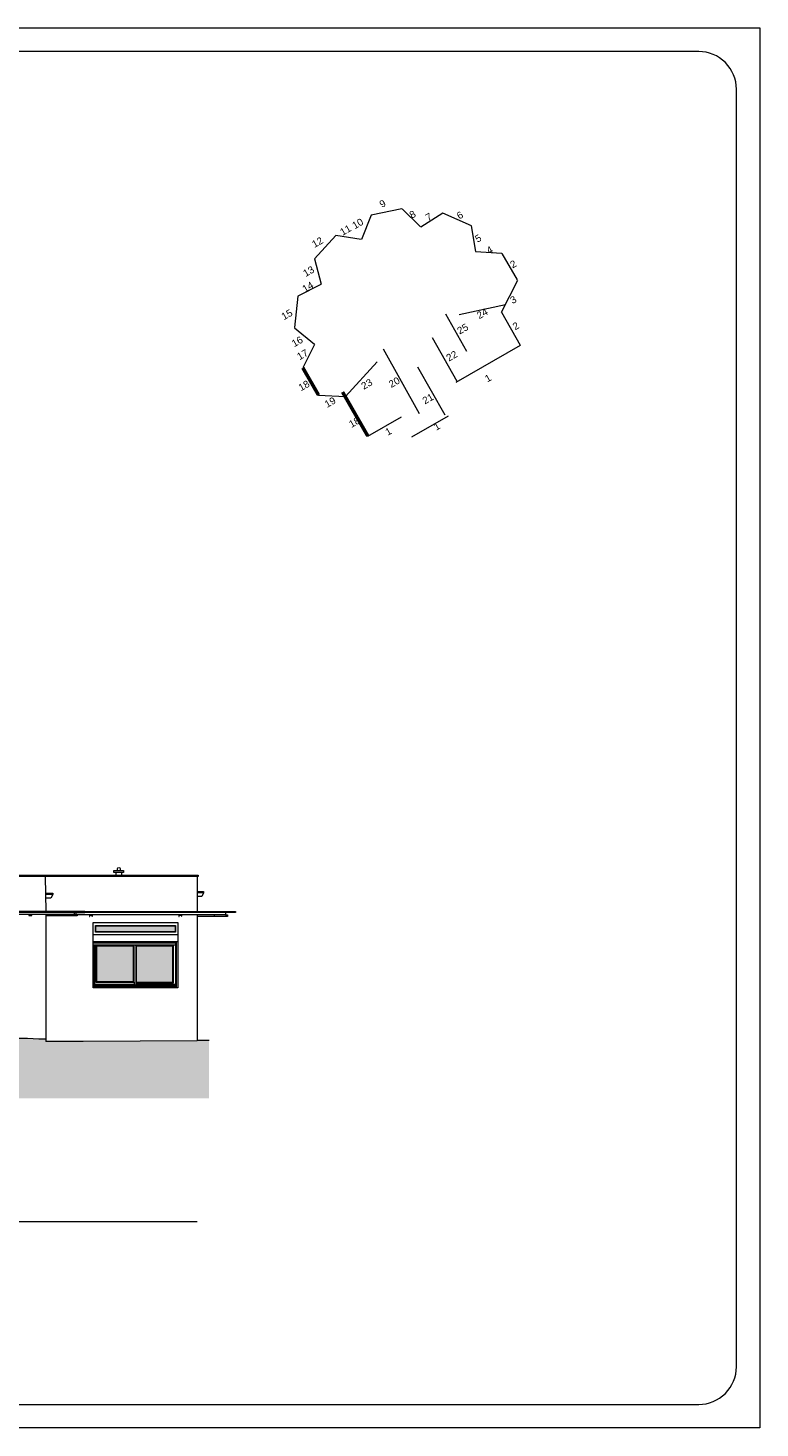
# Model space of a CAD drawing. Extents: x 1304067 to 1304684, y 94 to 123.
# Tile 48 of 57: x 1304491 to 1304507, y 94 to 123. Entities that reach past the tile are written whole.
import ezdxf
from ezdxf.enums import TextEntityAlignment as Align

# ---------------------------------------------------------------- set-up
doc = ezdxf.new("R2010")
doc.units = 0
doc.header["$LTSCALE"] = 0.1
doc.layers.get('0').update_dxf_attribs({"lineweight": 9})
for name, color, linetype, lineweight in [('0_Cadre', 7, 'Continuous', 9), ('_Alti', 115, 'Continuous', 9), ('_Fenêtres', 39, 'Continuous', 9), ('_Fenêtres_Habillage', 7, 'Continuous', 9), ('_TN', 37, 'Continuous', 9), ('_Toiture', 250, 'Continuous', 9), ('_Vue Façade', 240, 'Continuous', 9), ('Bâti_Ligne', 7, 'Continuous', 9), ('Equipement façade', 251, 'Continuous', 9), ('Mur façade', 7, 'Continuous', 9)]:
    doc.layers.add(name, color=color, linetype=linetype, lineweight=lineweight)
doc.styles.add('ARIAL', font='arial.ttf')

# ---------------------------------------------------------------- blocks, each defined once
blk = doc.blocks.new('croquis')
at = {"flags": 128}
for points in [[(0.34, 12.73), (-3.99, 11.82)], [(2.96, 10.16), (0.37, 12.73)], [(6.12, 12.11), (3.01, 10.14)], [(10.18, 10.3), (6.13, 12.11)], [(-4, 11.81), (-5.36, 8.37)], [(10.78, 6.67), (10.2, 10.29)], [(-9.01, 8.93), (-12, 5.63)], [(-5.39, 8.37), (-9, 8.94)], [(14.49, 6.41), (10.77, 6.65)], [(14.5, 6.41), (16.64, 2.65)], [(-11.99, 5.62), (-11.07, 2.05)], [(-11.09, 2.03), (-14.36, 0.35)], [(14.44, -1.9), (16.73, 2.6)], [(-14.36, 0.34), (-14.84, -4.09)], [(14.44, -1.9), (17.08, -6.55)], [(-14.84, -4.1), (-12, -6.44)], [(-12, -6.46), (-13.65, -9.76)], [(8.01, -11.79), (17.13, -6.59)], [(-13.65, -9.77), (-11.44, -13.63)], [(-11.43, -13.63), (-7.63, -13.85)], [(-8.04, -13.2), (-4.47, -19.42)], [(-4.47, -19.42), (0.29, -16.7)], [(1.77, -19.53), (6.94, -16.57)]]:
    blk.add_lwpolyline(points, dxfattribs=at)
at = {"layer": 'Bâti_Ligne', "flags": 128}
for points in [[(8.46, -2.23), (14.98, -0.82)], [(8.17, -11.69), (4.66, -5.55)], [(-3.17, -8.93), (-7.63, -13.85)], [(6.47, -16.45), (2.6, -9.68)]]:
    blk.add_lwpolyline(points, dxfattribs=at)
at = {"layer": 'Bâti_Ligne', "extrusion": (-0.873692, -0.48648, 0), "elevation": 5.45, "flags": 128}
blk.add_lwpolyline([(5.09, 0), (15.56, 0)], dxfattribs=at)
at = {"layer": 'Mur façade'}
blk.add_line((9.54, -7.45), (6.54, -2.2), dxfattribs=at)
at = {"style": 'ARIAL'}
for s, p in [('9', (-2.39, 13.45)), ('8', (1.85, 11.93)), ('7', (4.14, 11.57)), ('6', (8.55, 11.81)), ('11', (-7.62, 9.7)), ('10', (-5.9, 10.62)), ('12', (-11.59, 7.98)), ('5', (11.13, 8.54)), ('4', (12.75, 6.88)), ('13', (-12.84, 3.87)), ('2', (16.09, 4.89)), ('14', (-12.95, 1.67)), ('3', (16.09, -0.15)), ('15', (-15.91, -2.24)), ('24', (11.71, -2.1)), ('25', (8.94, -4.26)), ('2', (16.45, -3.86)), ('16', (-14.45, -6.06)), ('17', (-13.7, -7.9)), ('22', (7.4, -8.1)), ('18', (-13.5, -12.29)), ('23', (-4.62, -12.07)), ('20', (-0.73, -11.82)), ('1', (12.52, -11.23)), ('21', (4.03, -14.15)), ('19', (-9.8, -14.64)), ('18', (-6.36, -17.47)), ('1', (5.29, -18.06)), ('1', (-1.56, -18.78))]:
    blk.add_text(s, height=1, rotation=29.7013, dxfattribs=at).set_placement(p, align=Align.MIDDLE_CENTER)

msp = doc.modelspace()

# ---------------------------------------------------------------- hatches: boundary and pattern name
at = {"layer": '_Fenêtres_Habillage'}
h = msp.add_hatch(color=155, dxfattribs=at)
h.dxf.hatch_style = 1
h.set_gradient(color1=(76, 114, 153), name='CYLINDER')
h.paths.add_polyline_path([(1304494.306, 104.272), (1304492.625, 104.272), (1304492.625, 104.148), (1304494.306, 104.148)])
h = msp.add_hatch(color=155, dxfattribs=at)
h.dxf.hatch_style = 1
h.set_gradient(color1=(76, 114, 153), name='CYLINDER')
h.paths.add_polyline_path([(1304493.426, 103.839), (1304492.638, 103.839), (1304492.638, 103.09), (1304493.426, 103.09)])
h = msp.add_hatch(color=155, dxfattribs=at)
h.dxf.hatch_style = 1
h.set_gradient(color1=(76, 114, 153), name='CYLINDER')
h.paths.add_polyline_path([(1304494.258, 103.839), (1304493.482, 103.839), (1304493.482, 103.075), (1304494.258, 103.075)])
at = {"layer": '_TN'}
h = msp.add_hatch(dxfattribs=at)
h.set_pattern_fill('G_GEOLOG_2', color=256, scale=0.5)
h.set_pattern_definition([(0, (0, 0), (0.5, 0.5), [0.125, -0.375]), (0, (0, 0.05), (0.5, 0.5), [0.125, -0.375]), (90, (0.3, 0.1), (-0.5, 0.5), [0.125, -0.375]), (90, (0.35, 0.1), (-0.5, 0.5), [0.125, -0.375]), (45, (0.375, 0.05), (6e-17, 0.50000000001), [0.125, -0.582106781]), (45, (0.41, 0.015), (6e-17, 0.50000000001), [0.125, -0.582106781]), (135, (0.25, 0.275), (-0.50000000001, 6e-17), [0.125, -0.582106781]), (135, (0.285, 0.31), (-0.50000000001, 6e-17), [0.125, -0.582106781]), (26.5650512, (0.375, 0.275), (0.5, 2e-10), [0.125, -0.9930339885]), (26.5650512, (0.395, 0.23), (0.5, 2e-10), [0.125, -0.9930339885]), (26.5650512, (0.175, 0.475), (0.5, 2e-10), [0.125, -0.9930339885]), (26.5650512, (0.195, 0.43), (0.5, 2e-10), [0.125, -0.9930339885]), (63.43494882, (0.125, 0.125), (2.5e-11, 0.5), [0.125, -0.9930339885]), (63.43494882, (0.17, 0.1), (2.5e-11, 0.5), [0.125, -0.9930339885]), (63.43494882, (0.07, 0.3), (2.5e-11, 0.5), [0.125, -0.9930339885]), (63.43494882, (0.025, 0.325), (2.5e-11, 0.5), [0.125, -0.9930339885]), (116.5650512, (0.445, 0.345), (-2e-10, 0.5), [0.125, -0.9930339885]), (116.5650512, (0.4, 0.325), (-2e-10, 0.5), [0.125, -0.9930339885]), (153.43494882, (0.075, 0.125), (-0.5, 2.5e-11), [0.125, -0.9930339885]), (153.43494882, (0.095, 0.17), (-0.5, 2.5e-11), [0.125, -0.9930339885])])
h.paths.add_polyline_path([(1304495.025, 101.844), (1304494.773, 101.844), (1304494.773, 101.834), (1304492.355, 101.818), (1304491.562, 101.818), (1304491.562, 101.873), (1304491.417, 101.873), (1304491.176, 101.893), (1304489.938, 101.893), (1304489.65, 101.878), (1304489.553, 101.878), (1304489.461, 101.916), (1304488.532, 101.893), (1304485.175, 101.868), (1304484.068, 101.916), (1304483.629, 101.753), (1304483.316, 101.723), (1304483.083, 101.803), (1304478.615, 101.769), (1304476.588, 101.792), (1304476.588, 100.611), (1304495.025, 100.611)])

# ---------------------------------------------------------------- linework, layer by layer
at = {"layer": '0_Cadre'}
msp.add_lwpolyline([(1304464.708, 123.32), (1304506.708, 123.32), (1304506.708, 93.62), (1304464.708, 93.62)], close=True, dxfattribs=at)
msp.add_lwpolyline([(1304466.508, 94.12), (1304505.408, 94.12, 0.414214), (1304506.208, 94.92), (1304506.208, 122.02, 0.414214), (1304505.408, 122.82), (1304466.508, 122.82, 0.414214), (1304465.708, 122.02), (1304465.708, 94.92, 0.414214)], format="xyb", close=True, dxfattribs=at)
at = {"layer": '_Alti'}
msp.add_line((1304476.588, 98), (1304494.773, 98), dxfattribs=at)
at = {"layer": '_Fenêtres', "elevation": 0}
for points in [[(1304492.614, 104.283), (1304494.316, 104.283), (1304494.316, 104.137), (1304492.614, 104.137)], [(1304492.625, 104.272), (1304494.306, 104.272), (1304494.306, 104.148), (1304492.625, 104.148)], [(1304492.627, 103.079), (1304493.437, 103.079), (1304493.437, 103.85), (1304492.627, 103.85)], [(1304492.638, 103.09), (1304493.426, 103.09), (1304493.426, 103.839), (1304492.638, 103.839)], [(1304493.47, 103.064), (1304494.269, 103.064), (1304494.269, 103.85), (1304493.47, 103.85)], [(1304493.482, 103.075), (1304494.258, 103.075), (1304494.258, 103.839), (1304493.482, 103.839)]]:
    msp.add_lwpolyline(points, close=True, dxfattribs=at)
for points in [[(1304493.47, 103.034), (1304494.323, 103.034), (1304494.323, 103.907), (1304492.565, 103.907)], [(1304492.565, 103.873), (1304494.323, 103.873)], [(1304492.587, 103.873), (1304492.587, 103.034)], [(1304492.595, 103.873), (1304492.595, 103.034)], [(1304493.437, 103.85), (1304493.437, 103.873)], [(1304493.47, 103.85), (1304493.47, 103.873)], [(1304494.333, 102.96), (1304494.333, 103.938)], [(1304493.437, 103.079), (1304493.437, 103.017)], [(1304493.47, 103.064), (1304493.47, 103.017)], [(1304492.565, 103.034), (1304493.437, 103.034)]]:
    msp.add_lwpolyline(points, dxfattribs=at)
at = {"layer": '_Fenêtres'}
for points in [[(1304494.333, 103.017), (1304492.565, 103.017)], [(1304494.333, 102.985), (1304492.565, 102.985)]]:
    msp.add_lwpolyline(points, dxfattribs=at)
at = {"layer": '_TN', "elevation": 0, "flags": 128}
for points in [[(1304483.083, 101.803), (1304483.316, 101.723), (1304483.629, 101.753), (1304484.068, 101.916), (1304485.175, 101.868), (1304488.532, 101.893), (1304489.461, 101.916), (1304489.553, 101.878), (1304489.65, 101.878), (1304489.938, 101.893), (1304491.176, 101.893), (1304491.417, 101.873), (1304491.562, 101.873)], [(1304494.773, 101.834), (1304492.355, 101.818), (1304491.562, 101.818)], [(1304494.773, 101.844), (1304495.025, 101.844)]]:
    msp.add_lwpolyline(points, dxfattribs=at)
at = {"layer": '_Toiture', "elevation": 0, "flags": 128}
msp.add_lwpolyline([(1304485.87, 104.58), (1304485.87, 104.558), (1304492.389, 104.558), (1304492.389, 104.58)], close=True, dxfattribs=at)
for points in [[(1304485.883, 104.558), (1304485.883, 104.531), (1304492.173, 104.516), (1304492.173, 104.558)], [(1304492.203, 104.558), (1304492.203, 104.516)], [(1304495.373, 104.558), (1304495.373, 104.503), (1304492.23, 104.503)], [(1304492.389, 104.58), (1304495.587, 104.58), (1304495.587, 104.558), (1304492.389, 104.558)], [(1304491.202, 104.519), (1304491.202, 104.492), (1304491.266, 104.492), (1304491.266, 104.518)], [(1304492.173, 104.516), (1304492.23, 104.516), (1304492.23, 104.483), (1304491.562, 104.483)], [(1304492.486, 104.503), (1304492.486, 104.47), (1304492.495, 104.47), (1304492.495, 104.499), (1304492.541, 104.499), (1304492.541, 104.475), (1304492.552, 104.475), (1304492.552, 104.503)], [(1304494.384, 104.503), (1304494.384, 104.47), (1304494.393, 104.47), (1304494.393, 104.499), (1304494.439, 104.499), (1304494.439, 104.475), (1304494.449, 104.475), (1304494.449, 104.503)], [(1304495.139, 104.474), (1304494.773, 104.474)], [(1304495.373, 104.503), (1304495.419, 104.503), (1304495.419, 104.474), (1304495.139, 104.474), (1304495.139, 104.503)]]:
    msp.add_lwpolyline(points, dxfattribs=at)
at = {"layer": '_Vue Façade', "const_width": 0.075, "flags": 128}
for points in [[(1304497.014, 116.11), (1304497.346, 115.532)], [(1304497.856, 115.597), (1304498.391, 114.664)]]:
    msp.add_lwpolyline(points, dxfattribs=at)
at = {"layer": 'Bâti_Ligne', "linetype": 'Continuous', "elevation": 0, "flags": 128}
msp.add_lwpolyline([(1304485.175, 105.346), (1304491.567, 105.346, -0.622187), (1304491.567, 105.318), (1304485.175, 105.318)], format="xyb", dxfattribs=at)
for points in [[(1304491.567, 104.58), (1304491.553, 105.318)], [(1304491.567, 105.346), (1304494.796, 105.346), (1304494.796, 105.318), (1304491.567, 105.318)], [(1304494.773, 105.318), (1304494.773, 104.58)], [(1304491.562, 104.518), (1304491.562, 101.818)], [(1304494.773, 104.503), (1304494.773, 101.834)], [(1304492.565, 104.088), (1304494.365, 104.088)], [(1304492.565, 103.938), (1304494.365, 103.938)]]:
    msp.add_lwpolyline(points, dxfattribs=at)
at = {"layer": 'Bâti_Ligne', "linetype": 'Continuous', "elevation": 0}
msp.add_lwpolyline([(1304492.565, 104.342), (1304494.365, 104.342), (1304494.365, 102.96), (1304492.565, 102.96)], close=True, dxfattribs=at)
at = {"layer": 'Equipement façade', "elevation": 0}
msp.add_lwpolyline([(1304493.003, 105.445), (1304493.208, 105.445), (1304493.208, 105.406), (1304493.003, 105.406)], close=True, dxfattribs=at)
msp.add_lwpolyline([(1304493.086, 105.445), (1304493.086, 105.469, -1.715522), (1304493.137, 105.469), (1304493.137, 105.445)], format="xyb", dxfattribs=at)
for points in [[(1304493.049, 105.406), (1304493.049, 105.346)], [(1304493.17, 105.406), (1304493.17, 105.346)]]:
    msp.add_lwpolyline(points, dxfattribs=at)
at = {"layer": 'Equipement façade', "elevation": 0, "flags": 128}
for points in [[(1304491.56, 104.969), (1304491.71, 104.969), (1304491.71, 104.941), (1304491.669, 104.863), (1304491.562, 104.863)], [(1304491.71, 104.941), (1304491.56, 104.941)], [(1304494.773, 105), (1304494.91, 105), (1304494.91, 104.972), (1304494.869, 104.894), (1304494.773, 104.894)], [(1304494.91, 104.972), (1304494.773, 104.972)]]:
    msp.add_lwpolyline(points, dxfattribs=at)

# ---------------------------------------------------------------- block references
at = {"color": 6, "xscale": 0.15, "yscale": 0.15, "zscale": 0.15}
msp.add_blockref('croquis', (1304499.062, 117.577), dxfattribs=at)

doc.saveas('drawing.dxf')
